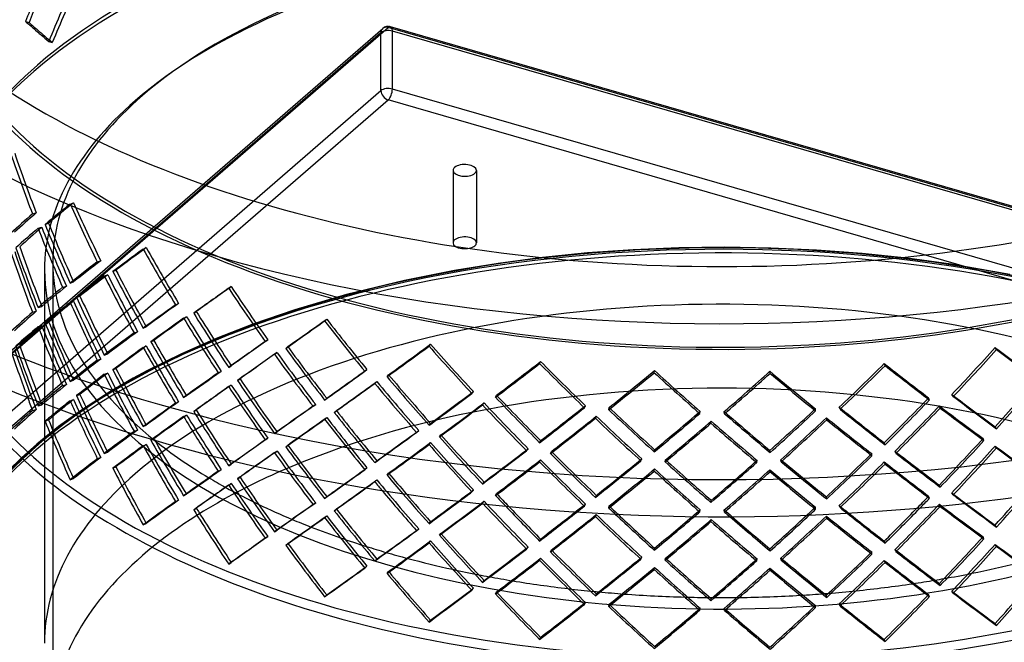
# Model space of a CAD drawing. Header units: millimetres. Extents: x -749 to 749, y -690 to 572.
# Tile 3 of 9: x -420 to 169, y -269 to 103. Entities that reach past the tile are written whole.
import ezdxf

# ---------------------------------------------------------------- set-up
doc = ezdxf.new("R2010")
doc.units = ezdxf.units.MM
doc.layers.add('HIDDEN', color=7, linetype='Continuous')
doc.layers.add('THICK', color=7, linetype='Continuous')

msp = doc.modelspace()

# ---------------------------------------------------------------- linework, layer by layer
at = {"layer": 'HIDDEN'}
for p, q in [((-416.25, 102.14), (-414.13, 101.48)), ((-748.81, -376.49), (-203.81, 95.5)), ((-452.66, -118.4), (-202.76, 98.03)), ((-451.72, -119.86), (-199.48, 98.58)), ((-203.81, 60.86), (-203.81, 95.5)), ((474.88, -96.09), (-199.48, 98.58)), ((475.99, -95.54), (-198.1, 99.05)), ((746.98, -176.09), (-196.98, 96.41)), ((-196.98, 61.77), (-196.98, 96.41)), ((-402.41, 90.27), (-400.3, 89.61)), ((-748.81, -411.13), (-203.81, 60.86)), ((746.98, -210.73), (-196.98, 61.77)), ((-744.48, -416.71), (-199.48, 55.28)), ((744.48, -217.22), (-199.48, 55.28)), ((-160.73, 13.2), (-160.73, -30.1)), ((-146.73, 13.2), (-146.73, -30.1)), ((-389.65, -6.91), (-387.6, -6.19)), ((-412.16, -12.77), (-409.92, -12.21)), ((-408.82, -21.39), (-406.57, -20.83)), ((-404.62, -19.13), (-402.56, -18.41)), ((-345.94, -33.83), (-344.12, -32.97)), ((-53.02, -34.24), (-80.22, -36.17)), ((-25.67, -33.1), (-53.02, -34.24)), ((1.79, -32.75), (-25.67, -33.1)), ((29.24, -33.2), (1.79, -32.75)), ((56.65, -34.45), (29.24, -33.2)), ((83.85, -36.49), (56.65, -34.45)), ((-373.39, -41.52), (-371.34, -40.81)), ((-107.25, -38.9), (-133.82, -42.4)), ((-80.22, -36.17), (-107.25, -38.9)), ((110.72, -39.31), (83.85, -36.49)), ((137.13, -42.89), (110.72, -39.31)), ((-405, -46.42), (-405, -170.52)), ((-400, -42.09), (-400, -316.97)), ((-364.08, -47.26), (-362.25, -46.4)), ((-159.85, -46.64), (-189.72, -52.61)), ((-133.82, -42.4), (-159.85, -46.64)), ((172.22, -48.95), (137.13, -42.89)), ((-369.25, -49.87), (-367.19, -49.15)), ((-189.72, -52.61), (-224.31, -60.98)), ((-394.17, -56.63), (-391.92, -56.07)), ((-389.65, -54.19), (-387.6, -53.48)), ((-294.86, -57.28), (-293.31, -56.3)), ((-385.82, -62.64), (-383.77, -61.93)), ((-224.31, -60.98), (-255.4, -70.13)), ((-408.82, -68.68), (-406.57, -68.12)), ((-389.65, -65.68), (-387.6, -64.97)), ((-326.67, -67.14), (-324.84, -66.28)), ((-255.4, -70.13), (-280.34, -78.66)), ((-412.16, -71.55), (-409.92, -70.99)), ((-321.81, -75.16), (-319.98, -74.3)), ((-315.78, -72.14), (-314.22, -71.16)), ((-237.5, -76.76), (-236.25, -75.68)), ((-408.82, -80.17), (-406.57, -79.61)), ((-404.62, -77.9), (-402.56, -77.19)), ((-345.94, -81.11), (-344.12, -80.25)), ((-280.34, -78.66), (-302.41, -87.27)), ((-351.38, -83.92), (-349.31, -83.2)), ((-302.41, -87.27), (-323.07, -96.34)), ((-272.97, -89.08), (-271.42, -88.1)), ((-345.94, -92.6), (-344.12, -91.75)), ((-341.36, -89.26), (-339.54, -88.4)), ((-260.75, -93.24), (-259.5, -92.15)), ((-175.07, -91.86), (-174.15, -90.7)), ((164.27, -93.92), (163.41, -92.75)), ((-373.39, -100.3), (-371.34, -99.58)), ((-369.25, -97.15), (-367.19, -96.43)), ((-323.07, -96.34), (-343.88, -106.67)), ((-267.51, -96.72), (-265.95, -95.74)), ((-364.08, -106.03), (-362.25, -105.18)), ((-294.86, -104.56), (-293.31, -103.58)), ((-213.47, -106.89), (-212.21, -105.8)), ((-108.92, -102.25), (-108.34, -101.03)), ((97.63, -103.51), (97.11, -102.29)), ((-369.25, -108.64), (-367.19, -107.92)), ((-351.92, -110.99), (-365.9, -119.12)), ((-343.88, -106.67), (-351.92, -110.99)), ((-301.1, -107.8), (-299.26, -106.93)), ((-289.63, -112.35), (-288.08, -111.37)), ((-200.16, -110.1), (-199.24, -108.94)), ((-40.44, -107.72), (-40.23, -106.47)), ((28.9, -108.14), (28.75, -106.89)), ((-394.17, -115.41), (-391.92, -114.85)), ((-389.65, -112.96), (-387.6, -112.25)), ((-294.86, -116.05), (-293.31, -115.07)), ((-207.51, -114.11), (-206.25, -113.02)), ((-385.82, -121.42), (-383.77, -120.7)), ((-365.9, -119.12), (-382.3, -129.63)), ((-321.81, -122.44), (-319.98, -121.58)), ((-237.5, -124.04), (-236.25, -122.96)), ((-149.41, -120.17), (-148.49, -119)), ((-135.31, -122.38), (-134.73, -121.16)), ((124.18, -123.96), (123.67, -122.74)), ((138.38, -121.92), (137.52, -120.74)), ((-408.82, -127.45), (-406.57, -126.89)), ((-389.65, -124.46), (-387.6, -123.74)), ((-326.67, -125.91), (-324.84, -125.06)), ((-244.4, -127.76), (-242.83, -126.77)), ((-143.08, -126.94), (-142.16, -125.77)), ((-82.17, -128.64), (-81.59, -127.42)), ((-67.57, -129.8), (-67.36, -128.56)), ((56.1, -130.56), (55.95, -129.31)), ((70.75, -129.57), (70.23, -128.35)), ((130.59, -128.81), (130.07, -127.59)), ((-412.16, -130.32), (-409.92, -129.76)), ((-382.3, -129.63), (-396.58, -139.92)), ((-321.81, -133.93), (-319.98, -133.07)), ((-315.78, -130.91), (-314.22, -129.93)), ((-237.5, -135.53), (-236.25, -134.45)), ((-231.73, -131.43), (-230.48, -130.34)), ((-75.61, -134.94), (-75.03, -133.72)), ((-13.17, -132.13), (-12.96, -130.88)), ((1.61, -132.22), (1.45, -130.97)), ((62.7, -135.89), (62.55, -134.64)), ((-396.58, -139.92), (-409.5, -150.34)), ((-345.94, -139.88), (-344.12, -139.03)), ((-175.07, -139.14), (-174.15, -137.98)), ((-6.53, -137.94), (-6.31, -136.7)), ((164.27, -141.21), (163.41, -140.03)), ((-351.38, -142.69), (-349.31, -141.97)), ((-340.54, -147.64), (-339.54, -147.17)), ((-272.97, -147.86), (-271.42, -146.88)), ((-267.51, -144), (-265.95, -143.02)), ((-182.49, -143.38), (-181.23, -142.29)), ((-168.89, -146.09), (-167.97, -144.93)), ((156.74, -148.31), (156.22, -147.07)), ((-409.5, -150.34), (-418.7, -158.57)), ((-345.94, -151.38), (-344.12, -150.52)), ((-260.75, -152.01), (-259.5, -150.93)), ((-175.07, -150.63), (-174.15, -149.47)), ((-108.92, -149.53), (-108.34, -148.32)), ((97.63, -150.79), (97.11, -149.57)), ((164.27, -152.7), (163.41, -151.53)), ((-373.39, -159.07), (-371.34, -158.35)), ((-369.25, -155.92), (-367.19, -155.21)), ((-267.51, -155.5), (-265.95, -154.51)), ((-116.69, -154.33), (-115.76, -153.16)), ((-102.45, -156.02), (-101.87, -154.8)), ((-40.44, -155), (-40.23, -153.75)), ((28.9, -155.42), (28.75, -154.17)), ((89.78, -157.33), (89.63, -156.07)), ((104.11, -155.83), (103.6, -154.61)), ((-294.86, -163.33), (-293.31, -162.35)), ((-213.47, -165.66), (-212.21, -164.58)), ((-207.51, -161.39), (-206.25, -160.3)), ((-108.92, -161.03), (-108.34, -159.81)), ((-48.41, -160.37), (-47.83, -159.14)), ((-33.82, -161), (-33.61, -159.76)), ((20.91, -161.38), (21.12, -160.12)), ((35.52, -160.94), (35.37, -159.69)), ((97.63, -162.28), (97.11, -161.06)), ((-301.1, -166.57), (-299.26, -165.71)), ((-200.16, -168.88), (-199.24, -167.71)), ((-40.44, -166.49), (-40.23, -165.25)), ((28.9, -166.91), (28.75, -165.67)), ((-389.65, -171.74), (-387.6, -171.02)), ((-294.86, -174.83), (-293.31, -173.85)), ((-207.51, -172.88), (-206.25, -171.79)), ((-143.08, -174.22), (-142.16, -173.05)), ((130.59, -176.1), (130.07, -174.87)), ((-321.81, -181.21), (-319.98, -180.35)), ((-149.41, -178.94), (-148.49, -177.78)), ((-135.31, -181.15), (-134.73, -179.94)), ((-75.61, -182.22), (-75.03, -181)), ((62.7, -183.17), (62.55, -181.92)), ((124.18, -182.73), (123.67, -181.51)), ((138.38, -180.69), (137.52, -179.52)), ((-326.67, -184.69), (-324.84, -183.83)), ((-244.4, -186.53), (-242.83, -185.54)), ((-143.08, -185.71), (-142.16, -184.54)), ((-82.17, -187.41), (-81.59, -186.2)), ((-67.57, -188.58), (-67.36, -187.33)), ((-6.53, -185.23), (-6.31, -183.98)), ((56.1, -189.33), (55.95, -188.08)), ((70.75, -188.35), (70.23, -187.12)), ((130.59, -187.59), (130.07, -186.36)), ((-237.5, -194.31), (-236.25, -193.23)), ((-231.73, -190.2), (-230.48, -189.12)), ((-75.61, -193.71), (-75.03, -192.49)), ((-13.17, -190.9), (-12.96, -189.66)), ((1.61, -190.99), (1.45, -189.74)), ((62.7, -194.66), (62.55, -193.41)), ((-345.94, -198.66), (-344.12, -197.8)), ((-6.53, -196.72), (-6.31, -195.47)), ((-272.97, -206.63), (-271.42, -205.65)), ((-267.51, -202.78), (-265.95, -201.8)), ((-182.49, -202.15), (-181.23, -201.06)), ((-168.89, -204.86), (-167.97, -203.7)), ((156.74, -207.08), (156.22, -205.85)), ((-260.75, -210.79), (-259.5, -209.7)), ((-175.07, -209.41), (-174.15, -208.25)), ((-116.69, -213.1), (-115.76, -211.93)), ((164.27, -211.47), (163.41, -210.3)), ((-102.45, -214.79), (-101.87, -213.57)), ((89.78, -216.1), (89.63, -214.84)), ((104.11, -214.61), (103.6, -213.38)), ((-294.86, -222.11), (-293.31, -221.13)), ((-213.47, -224.43), (-212.21, -223.35)), ((-108.92, -219.8), (-108.34, -218.58)), ((-48.41, -219.14), (-47.83, -217.92)), ((-33.82, -219.78), (-33.61, -218.53)), ((20.91, -220.15), (21.12, -218.9)), ((35.52, -219.72), (35.37, -218.47)), ((97.63, -221.06), (97.11, -219.83)), ((-200.16, -227.65), (-199.24, -226.49)), ((-40.44, -225.27), (-40.23, -224.02)), ((28.9, -225.69), (28.75, -224.44)), ((-149.41, -237.71), (-148.49, -236.55)), ((-135.31, -239.93), (-134.73, -238.71)), ((124.18, -241.51), (123.67, -240.28)), ((138.38, -239.47), (137.52, -238.29)), ((-82.17, -246.19), (-81.59, -244.97)), ((-67.57, -247.35), (-67.36, -246.11)), ((56.1, -248.11), (55.95, -246.86)), ((70.75, -247.12), (70.23, -245.89)), ((-13.17, -249.68), (-12.96, -248.43)), ((1.61, -249.77), (1.45, -248.52))]:
    msp.add_line(p, q, dxfattribs=at)
msp.add_arc((-199.48, 94.25), 5, 73.89798, 130.89673, dxfattribs=at)
for centre, major_axis, ratio, start_param, end_param in [((0, -42.09), (-472.5, 0), 0.5, -3.141592, -0.523599), ((0, -46.42), (-475, 0), 0.5, -3.141592, -0.523599), ((0, -46.42), (-405, 0), 0.5, -3.141592, -0.523599), ((0, -42.09), (-400, 0), 0.5, -3.141592, -0.523599), ((0, 143.76), (-475, 0), 0.5, 0, 2.617994), ((0, 143.76), (472.5, 0), 0.5, -3.141592, -0.523599), ((0, -35.91), (288.22, 598.41), 0.630945, 1.605171, 1.662672), ((0, -35.91), (286.7, 595.26), 0.630945, 1.604866, 1.662672), ((0, 11.37), (288.22, 598.41), 0.630945, 1.699202, 1.720174), ((0, 11.37), (286.7, 595.26), 0.630945, 1.699202, 1.720478), ((0, -35.91), (473, -227.82), 0.191292, -2.54709, -2.526118), ((0, -35.91), (470.51, -226.62), 0.191292, -2.547394, -2.526118), ((0, -35.91), (473, -227.82), 0.191292, -2.526118, -2.489588), ((0, -35.91), (470.51, -226.62), 0.191292, -2.526118, -2.489588), ((-199.48, 94.25), (-3.27, 3.78), 0.75, -0.857072, 0.713724), ((-199.48, 94.25), (-5, 0), 0.5, -2.094395, -0.523599), ((-199.48, 94.25), (-1.39, -4.8), 0.433013, 2.158799, 3.729595), ((0, -46.42), (-475, 0), 0.5, -0.523599, 0), ((0, -42.09), (-472.5, 0), 0.5, -0.523599, 0), ((-199.48, 59.61), (-5, 0), 0.5, -2.094395, -0.523599), ((-199.48, 59.61), (-3.27, 3.78), 0.75, 0.713724, 2.284521), ((-199.48, 59.61), (-1.39, -4.8), 0.433013, 0.588003, 2.158799), ((0, -46.42), (-405, 0), 0.5, -0.523599, 0), ((0, -42.09), (-400, 0), 0.5, -0.523599, 0), ((0, 128.92), (252.49, -610.57), 0.658955, -1.668516, -1.611014), ((0, 128.92), (251.16, -607.35), 0.658955, -1.668516, -1.61071), ((-153.73, 13.2), (-7, 0), 0.5, -0.523599, -0.000094), ((-153.73, 13.2), (-7, 0), 0.5, -0.000094, 2.617994), ((-153.73, 13.2), (-7, 0), 0.5, 3.141499, 5.759587), ((-153.73, 13.2), (-7, 0), 0.5, 2.617994, 3.141499), ((0, -271.5), (475, 0), 0.5, 1.047198, 2.617994), ((0, 128.92), (473.25, 242.97), 0.167755, 2.446841, 2.504343), ((0, 128.92), (470.76, 241.69), 0.167755, 2.446841, 2.504647), ((0, 128.92), (304.09, -592.3), 0.61608, -1.656712, -1.59921), ((0, 128.92), (302.49, -589.18), 0.61608, -1.656712, -1.598906), ((0, 81.64), (472.73, 195.49), 0.237061, 2.523656, 2.581158), ((0, 81.64), (470.25, 194.46), 0.237061, 2.523352, 2.581158), ((0, -273.66), (-475, 0), 0.5, -3.141592, -0.523599), ((0, 70.15), (472.73, 195.49), 0.237061, 2.509658, 2.567189), ((0, 70.15), (470.25, 194.46), 0.237061, 2.509279, 2.567115), ((0, 128.92), (252.49, -610.57), 0.658955, -1.597016, -1.539248), ((0, 128.92), (251.16, -607.35), 0.658955, -1.596637, -1.53856), ((0, 81.64), (304.09, -592.3), 0.61608, -1.714213, -1.656712), ((0, 81.64), (302.49, -589.18), 0.61608, -1.714518, -1.656712), ((0, -269.33), (472.5, 0), 0.5, 1.047198, 2.656653), ((-153.73, -30.1), (7, 0), 0.5, 2.617994, 3.141499), ((-153.73, -30.1), (7, 0), 0.5, -0.000094, 2.617994), ((0, 70.15), (251.16, -607.35), 0.658955, -1.668516, -1.61071), ((0, 81.64), (252.49, -610.57), 0.658955, -1.654547, -1.597016), ((0, 81.64), (251.16, -607.35), 0.658955, -1.654473, -1.596637), ((0, 128.92), (474.21, 285.01), 0.096359, 2.328787, 2.386289), ((0, 128.92), (471.71, 283.51), 0.096359, 2.328787, 2.386593), ((0, 128.92), (344.95, -573.95), 0.568947, -1.628645, -1.571144), ((0, 128.92), (343.14, -570.93), 0.568947, -1.628645, -1.570839), ((-153.73, -30.1), (7, 0), 0.5, 3.141499, 5.759587), ((-153.73, -30.1), (7, 0), 0.5, -0.523599, -0.000094), ((0, 70.15), (252.49, -610.57), 0.658955, -1.668516, -1.611014), ((0, 81.64), (470.76, 241.69), 0.167755, 2.389035, 2.446841), ((0, -42.09), (-472.5, 0), 0.5, 0, 2.617994), ((0, -46.42), (-405, 0), 0.5, 0, 2.617994), ((0, -42.09), (-400, 0), 0.5, 0, 0.560131), ((0, 81.64), (473.25, 242.97), 0.167755, 2.38934, 2.446841), ((0, 81.64), (343.14, -570.93), 0.568947, -1.686451, -1.628645), ((0, 70.15), (473.25, 242.97), 0.167755, 2.375342, 2.432872), ((0, 70.15), (470.76, 241.69), 0.167755, 2.374963, 2.432798), ((0, 128.92), (304.09, -592.3), 0.61608, -1.585212, -1.527444), ((0, 128.92), (302.49, -589.18), 0.61608, -1.584833, -1.526756), ((0, 81.64), (344.95, -573.95), 0.568947, -1.686147, -1.628645), ((0, -269.33), (405, 0), 0.5, 0, 2.617994), ((0, 22.86), (472.73, 195.49), 0.237061, 2.45189, 2.509658), ((0, 22.86), (470.25, 194.46), 0.237061, 2.451202, 2.509279), ((0, 128.92), (474.93, 322.77), 0.025728, 2.223033, 2.280534), ((0, 128.92), (472.43, 321.07), 0.025728, 2.223033, 2.280839), ((0, 128.92), (377.5, -555.45), 0.519051, -1.588279, -1.530778), ((0, 128.92), (375.51, -552.53), 0.519051, -1.588279, -1.530473), ((0, 81.64), (304.09, -592.3), 0.61608, -1.642743, -1.585212), ((0, 81.64), (302.49, -589.18), 0.61608, -1.642669, -1.584833), ((0, 70.15), (473.25, 242.97), 0.167755, 2.446841, 2.504343), ((0, 70.15), (470.76, 241.69), 0.167755, 2.446841, 2.504647), ((0, 70.15), (304.09, -592.3), 0.61608, -1.656712, -1.59921), ((0, 70.15), (302.49, -589.18), 0.61608, -1.656712, -1.598906), ((0, 81.64), (474.21, 285.01), 0.096359, 2.271286, 2.328787), ((0, 81.64), (471.71, 283.51), 0.096359, 2.270981, 2.328787), ((0, 22.86), (472.73, 195.49), 0.237061, 2.523656, 2.581158), ((0, 22.86), (470.25, 194.46), 0.237061, 2.523352, 2.581158), ((0, 70.15), (474.21, 285.01), 0.096359, 2.257288, 2.314818), ((0, 70.15), (471.71, 283.51), 0.096359, 2.256909, 2.314744), ((0, 128.92), (344.95, -573.95), 0.568947, -1.557146, -1.499377), ((0, 128.92), (343.14, -570.93), 0.568947, -1.556767, -1.498689), ((0, 81.64), (377.5, -555.45), 0.519051, -1.645781, -1.588279), ((0, 81.64), (375.51, -552.53), 0.519051, -1.646086, -1.588279), ((0, 128.92), (472.26, 355.21), 0.042828, -2.184403, -2.126597), ((0, 128.92), (401.38, -533.64), 0.467176, -1.538594, -1.480788), ((0, 11.37), (472.73, 195.49), 0.237061, 2.509658, 2.567189), ((0, 11.37), (470.25, 194.46), 0.237061, 2.509279, 2.567115), ((0, 70.15), (252.49, -610.57), 0.658955, -1.597016, -1.539248), ((0, 70.15), (251.16, -607.35), 0.658955, -1.596637, -1.53856), ((0, 22.86), (304.09, -592.3), 0.61608, -1.714213, -1.656712), ((0, 22.86), (302.49, -589.18), 0.61608, -1.714518, -1.656712), ((0, 128.92), (474.75, 357.09), 0.042828, -2.184099, -2.126597), ((0, 128.92), (403.5, -536.46), 0.467176, -1.538594, -1.481093), ((0, 22.86), (473.25, 242.97), 0.167755, 2.317573, 2.375342), ((0, 22.86), (470.76, 241.69), 0.167755, 2.316885, 2.374963), ((0, 81.64), (472.43, 321.07), 0.025728, 2.165226, 2.223033), ((0, 11.37), (251.16, -607.35), 0.658955, -1.668516, -1.61071), ((0, 22.86), (252.49, -610.57), 0.658955, -1.654547, -1.602084), ((0, 22.86), (251.16, -607.35), 0.658955, -1.654473, -1.599023), ((0, 70.15), (474.21, 285.01), 0.096359, 2.328787, 2.386289), ((0, 70.15), (471.71, 283.51), 0.096359, 2.328787, 2.386593), ((0, 70.15), (344.95, -573.95), 0.568947, -1.628645, -1.571144), ((0, 70.15), (343.14, -570.93), 0.568947, -1.628645, -1.570839), ((0, 81.64), (344.95, -573.95), 0.568947, -1.614676, -1.557146), ((0, 81.64), (343.14, -570.93), 0.568947, -1.614602, -1.556767), ((0, 81.64), (474.93, 322.77), 0.025728, 2.165531, 2.223033), ((0, 81.64), (403.5, -536.46), 0.467176, -1.596096, -1.538594), ((0, 81.64), (401.38, -533.64), 0.467176, -1.596401, -1.538594), ((0, 128.92), (473.11, 388.53), 0.108844, -2.094923, -2.037422), ((0, 128.92), (470.62, 386.48), 0.108844, -2.095228, -2.037422), ((0, 128.92), (424.22, -516.57), 0.413669, -1.481649, -1.424148), ((0, 128.92), (421.99, -513.86), 0.413669, -1.481649, -1.423843), ((0, 128.92), (424.97, 510.45), 0.4046, -1.727843, -1.670037), ((0, 128.92), (427.22, 513.15), 0.4046, -1.727539, -1.670037), ((0, 128.92), (470.18, -391.45), 0.119593, -1.118431, -1.060625), ((0, 128.92), (472.66, -393.52), 0.119593, -1.118431, -1.060929), ((0, 11.37), (252.49, -610.57), 0.658955, -1.668516, -1.623926), ((0, 22.86), (470.76, 241.69), 0.167755, 2.389035, 2.446841), ((0, 70.15), (474.93, 322.77), 0.025728, 2.151533, 2.209063), ((0, 70.15), (472.43, 321.07), 0.025728, 2.151154, 2.208989), ((0, 128.92), (377.5, -555.45), 0.519051, -1.51678, -1.459011), ((0, 128.92), (375.51, -552.53), 0.519051, -1.516401, -1.458323), ((0, 22.86), (473.25, 242.97), 0.167755, 2.38934, 2.446841), ((0, 22.86), (343.14, -570.93), 0.568947, -1.686451, -1.628645), ((0, -316.97), (400, 0), 0.5, 0.849245, 2.292348), ((0, 81.64), (472.26, 355.21), 0.042828, -2.126597, -2.068791), ((0, 128.92), (469.52, 417.46), 0.172291, -2.011662, -1.95416), ((0, 128.92), (467.05, 415.27), 0.172291, -2.011967, -1.95416), ((0, 128.92), (440.52, -495.45), 0.358601, -1.41879, -1.361288), ((0, 128.92), (438.2, -492.85), 0.358601, -1.41879, -1.360984), ((0, 128.92), (440.52, 489.2), 0.349266, -1.791597, -1.733791), ((0, 128.92), (442.86, 491.79), 0.349266, -1.791292, -1.733791), ((0, 128.92), (466.24, -419.84), 0.182626, -1.200798, -1.142991), ((0, 128.92), (468.7, -422.06), 0.182626, -1.200798, -1.143296), ((0, 11.37), (473.25, 242.97), 0.167755, 2.375342, 2.432872), ((0, 11.37), (470.76, 241.69), 0.167755, 2.374963, 2.432798), ((0, 70.15), (304.09, -592.3), 0.61608, -1.585212, -1.527444), ((0, 70.15), (302.49, -589.18), 0.61608, -1.584833, -1.526756), ((0, 22.86), (344.95, -573.95), 0.568947, -1.686147, -1.628645), ((0, 22.86), (474.21, 285.01), 0.096359, 2.199519, 2.257288), ((0, 22.86), (471.71, 283.51), 0.096359, 2.198831, 2.256909), ((0, 81.64), (375.51, -552.53), 0.519051, -1.574236, -1.516401), ((0, 81.64), (474.75, 357.09), 0.042828, -2.126597, -2.069095), ((0, 81.64), (424.22, -516.57), 0.413669, -1.539151, -1.481649), ((0, 81.64), (421.99, -513.86), 0.413669, -1.539455, -1.481649), ((0, 128.92), (463.55, 444.17), 0.233343, -1.933504, -1.876002), ((0, 128.92), (461.11, 441.84), 0.233343, -1.933809, -1.876002), ((0, 128.92), (453.05, -472.82), 0.301878, -1.350827, -1.293326), ((0, 128.92), (450.66, -470.33), 0.301878, -1.350827, -1.293021), ((0, 128.92), (452.41, 466.41), 0.29225, -1.860362, -1.802556), ((0, 128.92), (454.81, 468.88), 0.29225, -1.860057, -1.802556), ((0, 128.92), (459.87, -446.06), 0.243303, -1.278153, -1.220347), ((0, 128.92), (462.3, -448.42), 0.243303, -1.278153, -1.220652), ((0, 81.64), (424.97, 510.45), 0.4046, -1.670037, -1.612231), ((0, -35.91), (472.73, 195.49), 0.237061, 2.45189, 2.500779), ((0, -35.91), (470.25, 194.46), 0.237061, 2.451202, 2.509279), ((0, 70.15), (474.93, 322.77), 0.025728, 2.223033, 2.280534), ((0, 70.15), (472.43, 321.07), 0.025728, 2.223033, 2.280839), ((0, 70.15), (377.5, -555.45), 0.519051, -1.588279, -1.530778), ((0, 70.15), (375.51, -552.53), 0.519051, -1.588279, -1.530473), ((0, 81.64), (377.5, -555.45), 0.519051, -1.57431, -1.51678), ((0, 70.15), (474.75, 357.09), 0.042828, -2.112628, -2.055098), ((0, 70.15), (472.26, 355.21), 0.042828, -2.112554, -2.054719), ((0, 128.92), (403.5, -536.46), 0.467176, -1.467095, -1.409326), ((0, 128.92), (401.38, -533.64), 0.467176, -1.466716, -1.408638), ((0, 81.64), (427.22, 513.15), 0.4046, -1.670037, -1.612535), ((0, 22.86), (304.09, -592.3), 0.61608, -1.642743, -1.619496), ((0, 22.86), (302.49, -589.18), 0.61608, -1.642669, -1.616488), ((0, 81.64), (473.11, 388.53), 0.108844, -2.037422, -1.97992), ((0, 81.64), (470.62, 386.48), 0.108844, -2.037422, -1.979615), ((0, 81.64), (440.52, -495.45), 0.358601, -1.476291, -1.41879), ((0, 81.64), (438.2, -492.85), 0.358601, -1.476596, -1.41879), ((0, 81.64), (440.52, 489.2), 0.349266, -1.733791, -1.675985), ((0, 81.64), (470.18, -391.45), 0.119593, -1.176237, -1.118431), ((0, 81.64), (472.66, -393.52), 0.119593, -1.175932, -1.118431), ((0, 22.86), (251.16, -607.35), 0.658955, -1.598282, -1.596637), ((0, 11.37), (473.25, 242.97), 0.167755, 2.446841, 2.470589), ((0, 11.37), (470.76, 241.69), 0.167755, 2.446841, 2.475479), ((0, 11.37), (304.09, -592.3), 0.61608, -1.656712, -1.642225), ((0, 11.37), (302.49, -589.18), 0.61608, -1.656712, -1.598906), ((0, 22.86), (474.21, 285.01), 0.096359, 2.271286, 2.328787), ((0, 22.86), (471.71, 283.51), 0.096359, 2.270981, 2.328787), ((0, 22.86), (474.93, 322.77), 0.025728, 2.093764, 2.151533), ((0, 22.86), (472.43, 321.07), 0.025728, 2.093077, 2.151154), ((0, 70.15), (473.11, 388.53), 0.108844, -2.023452, -1.965922), ((0, 70.15), (470.62, 386.48), 0.108844, -2.023379, -1.965543), ((0, 128.92), (424.22, -516.57), 0.413669, -1.41015, -1.352381), ((0, 128.92), (421.99, -513.86), 0.413669, -1.409771, -1.351693), ((0, 81.64), (469.52, 417.46), 0.172291, -1.95416, -1.896659), ((0, 81.64), (467.05, 415.27), 0.172291, -1.95416, -1.896354), ((0, 81.64), (450.66, -470.33), 0.301878, -1.408633, -1.350827), ((0, 81.64), (452.41, 466.41), 0.29225, -1.802556, -1.744749), ((0, 81.64), (466.24, -419.84), 0.182626, -1.258604, -1.200798), ((0, 81.64), (442.86, 491.79), 0.349266, -1.733791, -1.676289), ((0, 70.15), (440.52, 489.2), 0.349266, -1.719748, -1.661912), ((0, 70.15), (442.86, 491.79), 0.349266, -1.719822, -1.662291), ((0, 128.92), (466.24, -419.84), 0.182626, -1.128919, -1.070842), ((0, 128.92), (468.7, -422.06), 0.182626, -1.129298, -1.071529), ((0, -35.91), (470.25, 194.46), 0.237061, 2.523352, 2.581158), ((0, 11.37), (474.21, 285.01), 0.096359, 2.257288, 2.31295), ((0, 11.37), (471.71, 283.51), 0.096359, 2.256909, 2.314744), ((0, 70.15), (344.95, -573.95), 0.568947, -1.557146, -1.517028), ((0, 70.15), (343.14, -570.93), 0.568947, -1.556767, -1.498689), ((0, 22.86), (377.5, -555.45), 0.519051, -1.645781, -1.595744), ((0, 22.86), (375.51, -552.53), 0.519051, -1.646086, -1.592872), ((0, 70.15), (472.26, 355.21), 0.042828, -2.184403, -2.126597), ((0, 70.15), (401.38, -533.64), 0.467176, -1.538594, -1.480788), ((0, 81.64), (403.5, -536.46), 0.467176, -1.524625, -1.467095), ((0, 81.64), (401.38, -533.64), 0.467176, -1.524551, -1.466716), ((0, 70.15), (469.52, 417.46), 0.172291, -1.940191, -1.882661), ((0, 70.15), (467.05, 415.27), 0.172291, -1.940117, -1.882282), ((0, 128.92), (440.52, -495.45), 0.358601, -1.34729, -1.289522), ((0, 128.92), (438.2, -492.85), 0.358601, -1.346911, -1.288834), ((0, 81.64), (453.05, -472.82), 0.301878, -1.408329, -1.350827), ((0, 81.64), (463.55, 444.17), 0.233343, -1.876002, -1.818501), ((0, 81.64), (461.11, 441.84), 0.233343, -1.876002, -1.818196), ((0, 81.64), (459.87, -446.06), 0.243303, -1.33596, -1.278153), ((0, 81.64), (462.3, -448.42), 0.243303, -1.335655, -1.278153), ((0, 81.64), (454.81, 468.88), 0.29225, -1.802556, -1.745054), ((0, 70.15), (452.41, 466.41), 0.29225, -1.788513, -1.730677), ((0, 128.92), (459.87, -446.06), 0.243303, -1.206275, -1.148197), ((0, 81.64), (468.7, -422.06), 0.182626, -1.258299, -1.200798), ((0, 70.15), (474.75, 357.09), 0.042828, -2.184099, -2.126597), ((0, 70.15), (403.5, -536.46), 0.467176, -1.538594, -1.481093), ((0, 70.15), (463.55, 444.17), 0.233343, -1.862033, -1.804503), ((0, 70.15), (461.11, 441.84), 0.233343, -1.861959, -1.804124), ((0, 128.92), (453.05, -472.82), 0.301878, -1.279328, -1.221559), ((0, 128.92), (450.66, -470.33), 0.301878, -1.278949, -1.220871), ((0, 70.15), (454.81, 468.88), 0.29225, -1.788586, -1.731056), ((0, 128.92), (462.3, -448.42), 0.243303, -1.206654, -1.148885), ((0, -35.91), (470.76, 241.69), 0.167755, 2.316885, 2.374963), ((0, -35.91), (473.25, 242.97), 0.167755, 2.317573, 2.322774), ((0, 22.86), (343.14, -570.93), 0.568947, -1.614602, -1.613034), ((0, 22.86), (472.43, 321.07), 0.025728, 2.165226, 2.223033), ((0, 22.86), (474.75, 357.09), 0.042828, -2.055098, -1.997329), ((0, 22.86), (472.26, 355.21), 0.042828, -2.054719, -1.996641), ((0, 81.64), (424.22, -516.57), 0.413669, -1.46768, -1.41015), ((0, 81.64), (421.99, -513.86), 0.413669, -1.467606, -1.409771), ((0, 22.86), (440.52, 489.2), 0.349266, -1.661912, -1.603835), ((0, -271.5), (475, 0), 0.5, 2.617994, 3.141593), ((0, 11.37), (471.71, 283.51), 0.096359, 2.328787, 2.33384), ((0, 11.37), (343.14, -570.93), 0.568947, -1.628645, -1.570839), ((0, 22.86), (474.93, 322.77), 0.025728, 2.165531, 2.213173), ((0, 22.86), (403.5, -536.46), 0.467176, -1.596096, -1.562074), ((0, 22.86), (401.38, -533.64), 0.467176, -1.596401, -1.559267), ((0, 70.15), (473.11, 388.53), 0.108844, -2.094923, -2.037422), ((0, 70.15), (470.62, 386.48), 0.108844, -2.095228, -2.037422), ((0, 70.15), (424.22, -516.57), 0.413669, -1.481649, -1.424148), ((0, 70.15), (421.99, -513.86), 0.413669, -1.481649, -1.423843), ((0, 22.86), (442.86, 491.79), 0.349266, -1.662291, -1.604523), ((0, 70.15), (424.97, 510.45), 0.4046, -1.727843, -1.670037), ((0, 70.15), (427.22, 513.15), 0.4046, -1.727539, -1.670037), ((0, 70.15), (470.18, -391.45), 0.119593, -1.118431, -1.060625), ((0, 70.15), (472.66, -393.52), 0.119593, -1.118431, -1.060929), ((0, -273.66), (-475, 0), 0.5, -0.523599, 0), ((0, -35.91), (470.76, 241.69), 0.167755, 2.389035, 2.446841), ((0, 22.86), (302.49, -589.18), 0.61608, -1.585855, -1.584833), ((0, 11.37), (474.93, 322.77), 0.025728, 2.151533, 2.180996), ((0, 11.37), (472.43, 321.07), 0.025728, 2.151154, 2.184514), ((0, 70.15), (377.5, -555.45), 0.519051, -1.51678, -1.493605), ((0, 70.15), (375.51, -552.53), 0.519051, -1.516401, -1.458323), ((0, 22.86), (473.11, 388.53), 0.108844, -1.965922, -1.908153), ((0, 22.86), (470.62, 386.48), 0.108844, -1.965543, -1.907466), ((0, 81.64), (440.52, -495.45), 0.358601, -1.404821, -1.34729), ((0, 81.64), (438.2, -492.85), 0.358601, -1.404747, -1.346911), ((0, 22.86), (452.41, 466.41), 0.29225, -1.730677, -1.6726), ((0, 22.86), (454.81, 468.88), 0.29225, -1.731056, -1.673287), ((0, 81.64), (466.24, -419.84), 0.182626, -1.186755, -1.128919), ((0, 81.64), (468.7, -422.06), 0.182626, -1.186828, -1.129298), ((0, 22.86), (472.26, 355.21), 0.042828, -2.101262, -2.068791), ((0, 70.15), (469.52, 417.46), 0.172291, -2.011662, -1.95416), ((0, 70.15), (467.05, 415.27), 0.172291, -2.011967, -1.95416), ((0, 70.15), (440.52, -495.45), 0.358601, -1.41879, -1.361288), ((0, 70.15), (438.2, -492.85), 0.358601, -1.41879, -1.360984), ((0, 22.86), (469.52, 417.46), 0.172291, -1.882661, -1.824892), ((0, 22.86), (467.05, 415.27), 0.172291, -1.882282, -1.824204), ((0, 81.64), (453.05, -472.82), 0.301878, -1.336858, -1.279328), ((0, 81.64), (450.66, -470.33), 0.301878, -1.336784, -1.278949), ((0, 22.86), (463.55, 444.17), 0.233343, -1.804503, -1.746734), ((0, 22.86), (461.11, 441.84), 0.233343, -1.804124, -1.746046), ((0, 81.64), (459.87, -446.06), 0.243303, -1.26411, -1.206275), ((0, 81.64), (462.3, -448.42), 0.243303, -1.264184, -1.206654), ((0, 70.15), (440.52, 489.2), 0.349266, -1.791597, -1.733791), ((0, 70.15), (442.86, 491.79), 0.349266, -1.791292, -1.733791), ((0, 70.15), (466.24, -419.84), 0.182626, -1.200798, -1.142991), ((0, 70.15), (468.7, -422.06), 0.182626, -1.200798, -1.143296), ((0, -269.33), (405, 0), 0.5, 2.617994, 3.141593), ((0, -35.91), (302.49, -589.18), 0.61608, -1.657832, -1.656712), ((0, -35.91), (471.71, 283.51), 0.096359, 2.198831, 2.256909), ((0, -42.09), (-400, 0), 0.5, 0.697112, 0.735194), ((0, 22.86), (474.75, 357.09), 0.042828, -2.097889, -2.069095), ((0, 22.86), (424.22, -516.57), 0.413669, -1.539151, -1.517304), ((0, 22.86), (421.99, -513.86), 0.413669, -1.539455, -1.514544), ((0, 70.15), (463.55, 444.17), 0.233343, -1.933504, -1.876002), ((0, 70.15), (461.11, 441.84), 0.233343, -1.933809, -1.876002), ((0, 70.15), (453.05, -472.82), 0.301878, -1.350827, -1.293326), ((0, 70.15), (450.66, -470.33), 0.301878, -1.350827, -1.293021), ((0, 70.15), (452.41, 466.41), 0.29225, -1.860362, -1.802556), ((0, 70.15), (454.81, 468.88), 0.29225, -1.860057, -1.802556), ((0, 70.15), (459.87, -446.06), 0.243303, -1.278153, -1.220347), ((0, 70.15), (462.3, -448.42), 0.243303, -1.278153, -1.220652), ((0, -316.97), (400, 0), 0.5, 2.36031, 2.617994), ((0, 11.37), (472.43, 321.07), 0.025728, 2.223033, 2.227082), ((0, 11.37), (375.51, -552.53), 0.519051, -1.588279, -1.530473), ((0, 11.37), (472.26, 355.21), 0.042828, -2.112554, -2.054719), ((0, 11.37), (474.75, 357.09), 0.042828, -2.067136, -2.055098), ((0, 70.15), (403.5, -536.46), 0.467176, -1.467095, -1.456932), ((0, 70.15), (401.38, -533.64), 0.467176, -1.466716, -1.408638), ((0, -42.09), (-400, 0), 0.5, 0.751218, 0.806314), ((0, 22.86), (470.62, 386.48), 0.108844, -1.999647, -1.979615), ((0, 22.86), (473.11, 388.53), 0.108844, -1.996546, -1.97992), ((0, 22.86), (440.52, -495.45), 0.358601, -1.476291, -1.462997), ((0, 22.86), (438.2, -492.85), 0.358601, -1.476596, -1.460262), ((0, 22.86), (440.52, 489.2), 0.349266, -1.691234, -1.675985), ((0, 22.86), (470.18, -391.45), 0.119593, -1.176237, -1.15774), ((0, 22.86), (472.66, -393.52), 0.119593, -1.175932, -1.160805), ((0, -35.91), (471.71, 283.51), 0.096359, 2.270981, 2.328787), ((0, -35.91), (472.43, 321.07), 0.025728, 2.093077, 2.151154), ((0, 11.37), (470.62, 386.48), 0.108844, -2.023379, -1.965543), ((0, 70.15), (421.99, -513.86), 0.413669, -1.409771, -1.351693), ((0, 22.86), (467.05, 415.27), 0.172291, -1.909165, -1.896354), ((0, 22.86), (469.52, 417.46), 0.172291, -1.906245, -1.896659), ((0, 22.86), (450.66, -470.33), 0.301878, -1.408633, -1.397345), ((0, 22.86), (452.41, 466.41), 0.29225, -1.755539, -1.744749), ((0, 22.86), (466.24, -419.84), 0.182626, -1.258604, -1.24656), ((0, 22.86), (468.7, -422.06), 0.182626, -1.258299, -1.249457), ((0, 11.37), (440.52, 489.2), 0.349266, -1.719748, -1.661912), ((0, 22.86), (442.86, 491.79), 0.349266, -1.688499, -1.676289), ((0, 70.15), (466.24, -419.84), 0.182626, -1.128919, -1.070842), ((0, 11.37), (472.26, 355.21), 0.042828, -2.184403, -2.126597), ((0, 11.37), (401.38, -533.64), 0.467176, -1.538594, -1.480788), ((0, 11.37), (467.05, 415.27), 0.172291, -1.940117, -1.882282), ((0, 70.15), (438.2, -492.85), 0.358601, -1.346911, -1.288834), ((0, 22.86), (453.05, -472.82), 0.301878, -1.408329, -1.40009), ((0, 22.86), (461.11, 441.84), 0.233343, -1.828095, -1.818196), ((0, 22.86), (463.55, 444.17), 0.233343, -1.825287, -1.818501), ((0, 22.86), (459.87, -446.06), 0.243303, -1.33596, -1.326168), ((0, 22.86), (462.3, -448.42), 0.243303, -1.335655, -1.328963), ((0, 11.37), (452.41, 466.41), 0.29225, -1.788513, -1.730677), ((0, 22.86), (454.81, 468.88), 0.29225, -1.752789, -1.745054), ((0, 70.15), (459.87, -446.06), 0.243303, -1.206275, -1.148197), ((0, -42.09), (-400, 0), 0.5, 0.873147, 0.910005), ((0, 11.37), (461.11, 441.84), 0.233343, -1.861959, -1.804124), ((0, 70.15), (450.66, -470.33), 0.301878, -1.278949, -1.220871), ((0, -35.91), (472.43, 321.07), 0.025728, 2.165226, 2.223033), ((0, -35.91), (472.26, 355.21), 0.042828, -1.999755, -1.996641), ((0, -35.91), (440.52, 489.2), 0.349266, -1.604885, -1.603835), ((0, -42.09), (-400, 0), 0.5, 0.964295, 1.010794), ((0, 11.37), (470.62, 386.48), 0.108844, -2.095228, -2.037422), ((0, 11.37), (421.99, -513.86), 0.413669, -1.481649, -1.423843), ((0, -35.91), (470.62, 386.48), 0.108844, -1.91007, -1.907466), ((0, 11.37), (424.97, 510.45), 0.4046, -1.727843, -1.670037), ((0, 11.37), (470.18, -391.45), 0.119593, -1.118431, -1.060625), ((0, -316.97), (400, 0), 0.5, 2.617994, 3.141593), ((0, -42.09), (-400, 0), 0.5, 1.045169, 1.082145), ((0, -35.91), (452.41, 466.41), 0.29225, -1.674002, -1.6726), ((0, 22.86), (466.24, -419.84), 0.182626, -1.186755, -1.184631), ((0, -35.91), (472.26, 355.21), 0.042828, -2.071989, -2.068791), ((0, 11.37), (467.05, 415.27), 0.172291, -2.011967, -1.95416), ((0, 11.37), (438.2, -492.85), 0.358601, -1.41879, -1.360984), ((0, -35.91), (467.05, 415.27), 0.172291, -1.826368, -1.824204), ((0, 22.86), (450.66, -470.33), 0.301878, -1.336784, -1.335479), ((0, -35.91), (461.11, 441.84), 0.233343, -1.747815, -1.746046), ((0, 22.86), (459.87, -446.06), 0.243303, -1.26411, -1.262417), ((0, 11.37), (440.52, 489.2), 0.349266, -1.791597, -1.733791), ((0, 11.37), (466.24, -419.84), 0.182626, -1.200798, -1.142991), ((0, -42.09), (-400, 0), 0.5, 1.156779, 1.198894), ((0, -42.09), (-400, 0), 0.5, 1.215426, 1.253123), ((0, 11.37), (461.11, 441.84), 0.233343, -1.933809, -1.876002), ((0, 11.37), (450.66, -470.33), 0.301878, -1.350827, -1.293021), ((0, 11.37), (452.41, 466.41), 0.29225, -1.860362, -1.802556), ((0, 11.37), (459.87, -446.06), 0.243303, -1.278153, -1.220347), ((0, -42.09), (-400, 0), 0.5, 1.909374, 1.953885), ((0, -42.09), (-400, 0), 0.5, 1.859987, 1.895082), ((0, -35.91), (470.62, 386.48), 0.108844, -1.982257, -1.979615), ((0, -42.09), (-400, 0), 0.5, 1.339044, 1.378432), ((0, -42.09), (-400, 0), 0.5, 1.385627, 1.424322), ((0, -42.09), (-400, 0), 0.5, 1.688626, 1.724756), ((0, -42.09), (-400, 0), 0.5, 1.730944, 1.772816), ((0, -35.91), (440.52, 489.2), 0.349266, -1.677005, -1.675985), ((0, -35.91), (470.18, -391.45), 0.119593, -1.176237, -1.173679), ((0, -35.91), (467.05, 415.27), 0.172291, -1.898525, -1.896354), ((0, -35.91), (450.66, -470.33), 0.301878, -1.408633, -1.407316), ((0, -42.09), (-400, 0), 0.5, 1.515517, 1.553024), ((0, -42.09), (-400, 0), 0.5, 1.557004, 1.597041), ((0, -35.91), (452.41, 466.41), 0.29225, -1.746128, -1.744749), ((0, -35.91), (466.24, -419.84), 0.182626, -1.258604, -1.256505), ((0, -35.91), (461.11, 441.84), 0.233343, -1.819952, -1.818196), ((0, -35.91), (459.87, -446.06), 0.243303, -1.33596, -1.334268)]:
    msp.add_ellipse(centre, major_axis=major_axis, ratio=ratio, start_param=start_param, end_param=end_param, dxfattribs=at)
at = {"layer": 'THICK'}
for p, q in [((-404.62, -136.68), (-402.56, -135.96)), ((-341.36, -148.03), (-340.54, -147.64)), ((-418.7, -158.57), (-426.69, -166.41)), ((-364.08, -164.81), (-362.25, -163.95)), ((-405, -170.52), (-405, -269.33)), ((-289.63, -171.12), (-288.08, -170.14)), ((-237.5, -182.82), (-236.25, -181.73)), ((-315.78, -189.69), (-314.22, -188.71)), ((-175.07, -197.91), (-174.15, -196.75)), ((164.27, -199.98), (163.41, -198.81)), ((-108.92, -208.31), (-108.34, -207.09)), ((97.63, -209.56), (97.11, -208.34)), ((-40.44, -213.77), (-40.23, -212.53)), ((28.9, -214.2), (28.75, -212.95)), ((-207.51, -220.16), (-206.25, -219.08)), ((-143.08, -232.99), (-142.16, -231.83)), ((130.59, -234.87), (130.07, -233.64)), ((-237.5, -241.59), (-236.25, -240.51)), ((-75.61, -240.99), (-75.03, -239.77)), ((62.7, -241.94), (62.55, -240.69)), ((-6.53, -244), (-6.31, -242.75)), ((-175.07, -256.69), (-174.15, -255.53)), ((164.27, -258.76), (163.41, -257.58)), ((-108.92, -267.08), (-108.34, -265.86)), ((97.63, -268.34), (97.11, -267.12))]:
    msp.add_line(p, q, dxfattribs=at)
for centre, major_axis, ratio, start_param, end_param in [((0, 225.01), (606.8, 0), 0.5, 1.047198, 4.18879), ((0, 225.01), (538.6, 0), 0.5, -0.523599, 2.617994), ((0, 225.01), (538.6, 0), 0.5, 2.617994, 5.759587), ((0, 165.95), (675, 0), 0.5, -3.141592, -2.094395), ((0, 143.76), (675, 0), 0.5, -3.141592, -0.523599), ((0, 225.01), (606.8, 0), 0.5, -2.094395, -0.523599), ((0, 165.95), (675, 0), 0.5, -2.094395, -0.523599), ((0, -46.42), (-475, 0), 0.5, 0.238393, 2.617994), ((0, 11.37), (252.49, -610.57), 0.658955, -1.623926, -1.611014), ((0, 22.86), (252.49, -610.57), 0.658955, -1.602084, -1.597016), ((0, -35.91), (472.73, 195.49), 0.237061, 2.500779, 2.509658), ((0, -35.91), (472.73, 195.49), 0.237061, 2.523656, 2.581158), ((0, 11.37), (473.25, 242.97), 0.167755, 2.470589, 2.504343), ((0, 11.37), (470.76, 241.69), 0.167755, 2.475479, 2.504647), ((0, 11.37), (304.09, -592.3), 0.61608, -1.642225, -1.59921), ((0, -35.91), (304.09, -592.3), 0.61608, -1.714213, -1.656712), ((0, -35.91), (302.49, -589.18), 0.61608, -1.714518, -1.657832), ((0, 22.86), (304.09, -592.3), 0.61608, -1.619496, -1.585212), ((0, 22.86), (302.49, -589.18), 0.61608, -1.616488, -1.585855), ((0, -35.91), (473.25, 242.97), 0.167755, 2.322774, 2.375342), ((0, 11.37), (474.21, 285.01), 0.096359, 2.328787, 2.386289), ((0, 11.37), (471.71, 283.51), 0.096359, 2.33384, 2.386593), ((0, 11.37), (344.95, -573.95), 0.568947, -1.628645, -1.571144), ((0, 11.37), (474.21, 285.01), 0.096359, 2.31295, 2.314818), ((0, 22.86), (344.95, -573.95), 0.568947, -1.614676, -1.557146), ((0, 22.86), (343.14, -570.93), 0.568947, -1.613034, -1.55731), ((0, -42.09), (-400, 0), 0.5, 0.560131, 0.697112), ((0, 70.15), (344.95, -573.95), 0.568947, -1.517028, -1.499377), ((0, -269.33), (472.5, 0), 0.5, 2.656653, 4.18879), ((0, -35.91), (473.25, 242.97), 0.167755, 2.38934, 2.446841), ((0, -35.91), (344.95, -573.95), 0.568947, -1.686147, -1.628645), ((0, -35.91), (343.14, -570.93), 0.568947, -1.686451, -1.629227), ((0, 22.86), (377.5, -555.45), 0.519051, -1.595744, -1.588279), ((0, 22.86), (375.51, -552.53), 0.519051, -1.592872, -1.588426), ((0, 22.86), (474.93, 322.77), 0.025728, 2.213173, 2.223033), ((0, 11.37), (474.93, 322.77), 0.025728, 2.180996, 2.209063), ((0, 11.37), (472.43, 321.07), 0.025728, 2.184514, 2.208989), ((0, -35.91), (474.21, 285.01), 0.096359, 2.199519, 2.257288), ((0, 22.86), (375.51, -552.53), 0.519051, -1.574236, -1.51654), ((0, -316.97), (400, 0), 0.5, 2.292348, 2.36031), ((0, 70.15), (377.5, -555.45), 0.519051, -1.493605, -1.459011), ((0, 22.86), (403.5, -536.46), 0.467176, -1.562074, -1.538594), ((0, 11.37), (474.93, 322.77), 0.025728, 2.223033, 2.280534), ((0, 11.37), (472.43, 321.07), 0.025728, 2.227082, 2.280839), ((0, -42.09), (-400, 0), 0.5, 0.735194, 0.751218), ((0, 11.37), (377.5, -555.45), 0.519051, -1.588279, -1.530778), ((0, 22.86), (377.5, -555.45), 0.519051, -1.57431, -1.51678), ((0, 22.86), (401.38, -533.64), 0.467176, -1.559267, -1.538594), ((0, 22.86), (474.75, 357.09), 0.042828, -2.126597, -2.097889), ((0, 22.86), (472.26, 355.21), 0.042828, -2.126597, -2.101262), ((0, 11.37), (474.75, 357.09), 0.042828, -2.112628, -2.067136), ((0, 70.15), (403.5, -536.46), 0.467176, -1.456932, -1.409326), ((0, 22.86), (424.22, -516.57), 0.413669, -1.517304, -1.481649), ((0, 22.86), (421.99, -513.86), 0.413669, -1.514544, -1.481649), ((0, 22.86), (424.97, 510.45), 0.4046, -1.670037, -1.635464), ((0, 22.86), (427.22, 513.15), 0.4046, -1.670037, -1.63271), ((0, -35.91), (474.21, 285.01), 0.096359, 2.271286, 2.328787), ((0, -42.09), (-400, 0), 0.5, 0.806314, 0.873147), ((0, -35.91), (474.93, 322.77), 0.025728, 2.093764, 2.151533), ((0, 22.86), (473.11, 388.53), 0.108844, -2.037422, -1.996546), ((0, 22.86), (470.62, 386.48), 0.108844, -2.037422, -1.999647), ((0, 11.37), (473.11, 388.53), 0.108844, -2.023452, -1.966852), ((0, 70.15), (424.22, -516.57), 0.413669, -1.409316, -1.352381), ((0, 22.86), (440.52, -495.45), 0.358601, -1.462997, -1.41879), ((0, 22.86), (438.2, -492.85), 0.358601, -1.460262, -1.41879), ((0, 11.37), (442.86, 491.79), 0.349266, -1.719822, -1.662291), ((0, 70.15), (468.7, -422.06), 0.182626, -1.129298, -1.071529), ((0, 22.86), (472.66, -393.52), 0.119593, -1.160805, -1.118431), ((0, 22.86), (470.18, -391.45), 0.119593, -1.15774, -1.118431), ((0, -35.91), (377.5, -555.45), 0.519051, -1.645781, -1.588279), ((0, -35.91), (375.51, -552.53), 0.519051, -1.646086, -1.588426), ((0, 22.86), (403.5, -536.46), 0.467176, -1.524625, -1.467095), ((0, 22.86), (401.38, -533.64), 0.467176, -1.524317, -1.466716), ((0, 22.86), (469.52, 417.46), 0.172291, -1.95416, -1.906245), ((0, 22.86), (467.05, 415.27), 0.172291, -1.95416, -1.909165), ((0, 11.37), (469.52, 417.46), 0.172291, -1.940191, -1.882661), ((0, 70.15), (440.52, -495.45), 0.358601, -1.34729, -1.289522), ((0, 22.86), (453.05, -472.82), 0.301878, -1.40009, -1.350827), ((0, 22.86), (450.66, -470.33), 0.301878, -1.397345, -1.350827), ((0, 22.86), (463.55, 444.17), 0.233343, -1.876002, -1.825287), ((0, 22.86), (461.11, 441.84), 0.233343, -1.876002, -1.828095), ((0, 22.86), (462.3, -448.42), 0.243303, -1.328963, -1.278153), ((0, 22.86), (459.87, -446.06), 0.243303, -1.326168, -1.278153), ((0, 22.86), (452.41, 466.41), 0.29225, -1.802556, -1.755539), ((0, 22.86), (454.81, 468.88), 0.29225, -1.802556, -1.752789), ((0, 22.86), (468.7, -422.06), 0.182626, -1.249457, -1.200798), ((0, 22.86), (466.24, -419.84), 0.182626, -1.24656, -1.200798), ((0, 22.86), (440.52, 489.2), 0.349266, -1.733791, -1.691234), ((0, 22.86), (442.86, 491.79), 0.349266, -1.733791, -1.688499), ((0, 11.37), (474.75, 357.09), 0.042828, -2.184099, -2.126597), ((0, -42.09), (-400, 0), 0.5, 0.910005, 0.964295), ((0, 11.37), (403.5, -536.46), 0.467176, -1.538594, -1.481093), ((0, 11.37), (463.55, 444.17), 0.233343, -1.862033, -1.804503), ((0, 70.15), (453.05, -472.82), 0.301878, -1.279328, -1.221559), ((0, 11.37), (454.81, 468.88), 0.29225, -1.788586, -1.731056), ((0, 70.15), (462.3, -448.42), 0.243303, -1.206654, -1.148885), ((0, -35.91), (474.75, 357.09), 0.042828, -2.055098, -1.997329), ((0, -35.91), (472.26, 355.21), 0.042828, -2.054719, -1.999755), ((0, 22.86), (424.22, -516.57), 0.413669, -1.46768, -1.41015), ((0, 22.86), (421.99, -513.86), 0.413669, -1.467016, -1.409771), ((0, -35.91), (474.93, 322.77), 0.025728, 2.165531, 2.223033), ((0, -35.91), (403.5, -536.46), 0.467176, -1.596096, -1.538594), ((0, -35.91), (401.38, -533.64), 0.467176, -1.596156, -1.538594), ((0, -42.09), (-400, 0), 0.5, 1.010794, 1.045169), ((0, 11.37), (473.11, 388.53), 0.108844, -2.094923, -2.037422), ((0, 11.37), (424.22, -516.57), 0.413669, -1.481649, -1.424148), ((0, -35.91), (440.52, 489.2), 0.349266, -1.661912, -1.604885), ((0, -35.91), (442.86, 491.79), 0.349266, -1.662291, -1.604523), ((0, 11.37), (427.22, 513.15), 0.4046, -1.727539, -1.670037), ((0, 11.37), (472.66, -393.52), 0.119593, -1.118431, -1.060929), ((0, -35.91), (473.11, 388.53), 0.108844, -1.965922, -1.908153), ((0, -35.91), (470.62, 386.48), 0.108844, -1.965543, -1.91007), ((0, 22.86), (440.52, -495.45), 0.358601, -1.404821, -1.34729), ((0, 22.86), (438.2, -492.85), 0.358601, -1.403804, -1.346911), ((0, -35.91), (452.41, 466.41), 0.29225, -1.730677, -1.674002), ((0, -35.91), (454.81, 468.88), 0.29225, -1.731056, -1.673287), ((0, 22.86), (468.7, -422.06), 0.182626, -1.186828, -1.129298), ((0, 22.86), (466.24, -419.84), 0.182626, -1.184631, -1.128919), ((0, -42.09), (-400, 0), 0.5, 1.082145, 1.156779), ((0, 11.37), (469.52, 417.46), 0.172291, -2.011662, -1.95416), ((0, 11.37), (440.52, -495.45), 0.358601, -1.41879, -1.361288), ((0, -35.91), (469.52, 417.46), 0.172291, -1.882661, -1.824892), ((0, -35.91), (467.05, 415.27), 0.172291, -1.882282, -1.826368), ((0, 22.86), (453.05, -472.82), 0.301878, -1.336858, -1.279328), ((0, 22.86), (450.66, -470.33), 0.301878, -1.335479, -1.278949), ((0, -35.91), (463.55, 444.17), 0.233343, -1.804503, -1.746734), ((0, -35.91), (461.11, 441.84), 0.233343, -1.804124, -1.747815), ((0, 22.86), (462.3, -448.42), 0.243303, -1.264184, -1.206654), ((0, 22.86), (459.87, -446.06), 0.243303, -1.262417, -1.206275), ((0, 11.37), (442.86, 491.79), 0.349266, -1.791292, -1.733791), ((0, 11.37), (468.7, -422.06), 0.182626, -1.200798, -1.143296), ((0, -42.09), (-400, 0), 0.5, 1.953885, 2.030912), ((0, -35.91), (474.75, 357.09), 0.042828, -2.126597, -2.069095), ((0, -35.91), (472.26, 355.21), 0.042828, -2.126597, -2.071989), ((0, -35.91), (424.22, -516.57), 0.413669, -1.539151, -1.481649), ((0, -35.91), (421.99, -513.86), 0.413669, -1.538846, -1.481649), ((0, -42.09), (-400, 0), 0.5, 1.198894, 1.215426), ((0, 11.37), (463.55, 444.17), 0.233343, -1.933504, -1.876002), ((0, 11.37), (453.05, -472.82), 0.301878, -1.350827, -1.293326), ((0, 11.37), (454.81, 468.88), 0.29225, -1.860057, -1.802556), ((0, 11.37), (462.3, -448.42), 0.243303, -1.278153, -1.220652), ((0, -35.91), (424.97, 510.45), 0.4046, -1.670037, -1.6129), ((0, -42.09), (-400, 0), 0.5, 1.253123, 1.339044), ((0, -42.09), (-400, 0), 0.5, 1.772816, 1.859987), ((0, -42.09), (-400, 0), 0.5, 1.895082, 1.909374), ((0, -35.91), (427.22, 513.15), 0.4046, -1.670037, -1.612535), ((0, -35.91), (473.11, 388.53), 0.108844, -2.037422, -1.97992), ((0, -35.91), (470.62, 386.48), 0.108844, -2.037422, -1.982257), ((0, -35.91), (440.52, -495.45), 0.358601, -1.476291, -1.41879), ((0, -35.91), (438.2, -492.85), 0.358601, -1.475634, -1.41879), ((0, -42.09), (-400, 0), 0.5, 1.378432, 1.385627), ((0, -42.09), (-400, 0), 0.5, 1.424322, 1.515517), ((0, -42.09), (-400, 0), 0.5, 1.597041, 1.688626), ((0, -42.09), (-400, 0), 0.5, 1.724756, 1.730944), ((0, -35.91), (440.52, 489.2), 0.349266, -1.733791, -1.677005), ((0, -35.91), (472.66, -393.52), 0.119593, -1.175932, -1.118431), ((0, -35.91), (470.18, -391.45), 0.119593, -1.173679, -1.118431), ((0, -35.91), (469.52, 417.46), 0.172291, -1.95416, -1.896659), ((0, -35.91), (467.05, 415.27), 0.172291, -1.95416, -1.898525), ((0, -35.91), (450.66, -470.33), 0.301878, -1.407316, -1.350827), ((0, -42.09), (-400, 0), 0.5, 1.553024, 1.557004), ((0, -35.91), (468.7, -422.06), 0.182626, -1.258299, -1.200798), ((0, -35.91), (466.24, -419.84), 0.182626, -1.256505, -1.200798), ((0, -35.91), (442.86, 491.79), 0.349266, -1.733791, -1.676289), ((0, -35.91), (453.05, -472.82), 0.301878, -1.408329, -1.350827), ((0, -35.91), (463.55, 444.17), 0.233343, -1.876002, -1.818501), ((0, -35.91), (461.11, 441.84), 0.233343, -1.876002, -1.819952), ((0, -35.91), (462.3, -448.42), 0.243303, -1.335655, -1.278153), ((0, -35.91), (459.87, -446.06), 0.243303, -1.334268, -1.278153), ((0, -35.91), (452.41, 466.41), 0.29225, -1.802556, -1.746128), ((0, -35.91), (454.81, 468.88), 0.29225, -1.802556, -1.745054)]:
    msp.add_ellipse(centre, major_axis=major_axis, ratio=ratio, start_param=start_param, end_param=end_param, dxfattribs=at)

doc.saveas('drawing.dxf')
